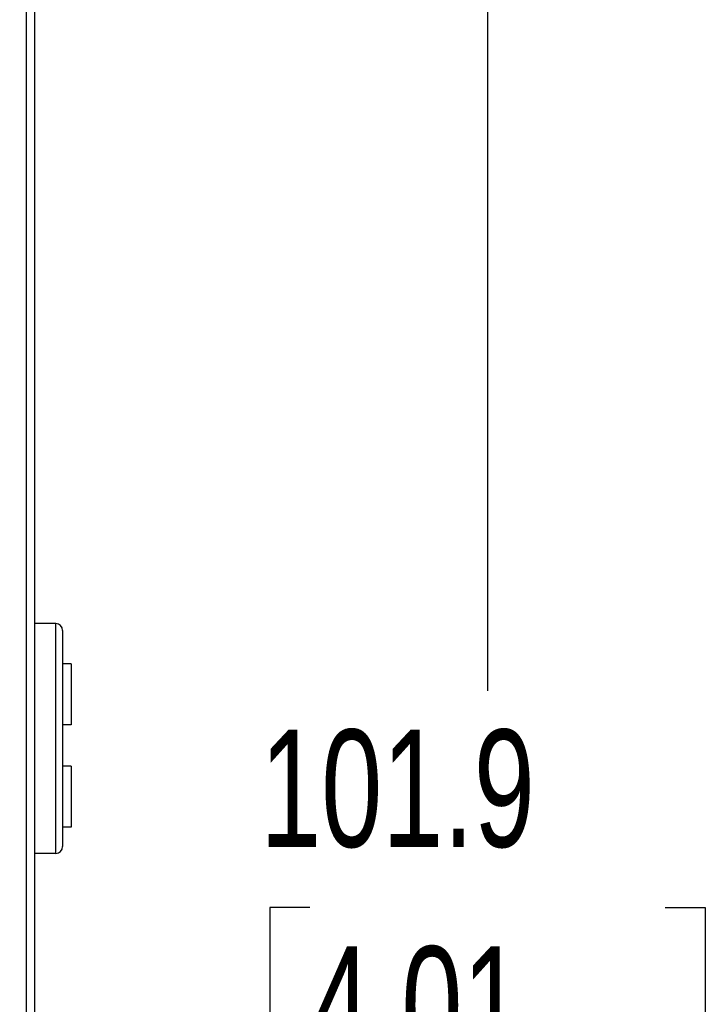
# Model space of a CAD drawing. Header units: millimetres. Extents: x 0 to 559, y 0 to 432.
# Tile 9 of 28: x 157 to 181, y 134 to 169. Entities that reach past the tile are written whole.
import ezdxf

# ---------------------------------------------------------------- set-up
doc = ezdxf.new("R2010")
doc.units = ezdxf.units.MM
doc.header["$LTSCALE"] = 2
doc.layers.add('DIMENSIONS', color=140, linetype='Continuous', lineweight=25)
doc.styles.add('SLDTEXTSTYLE0', font='TXT', dxfattribs={"width": 0.7})
doc.dimstyles.new('SLDDIMSTYLE1', dxfattribs={"dimtxt": 4.316016, "dimasz": 6.604, "dimexe": 0, "dimexo": 0.0625, "dimgap": 1.079004, "dimtad": 0, "dimtih": 1, "dimtoh": 1, "dimrnd": 1e-09, "dimzin": 12, "dimdsep": 46, "dimtxsty": 'SLDTEXTSTYLE0', "dimsah": 1, "dimcen": 0.09, "dimadec": 0, "dimazin": 3, "dimtfac": 1, "dimtofl": 0, "dimtmove": 0, "dimatfit": 3, "dimfxl": 0, "dimfrac": 2, "dimtolj": 1, "dimtzin": 12, "dimarcsym": 0})

# ---------------------------------------------------------------- blocks, each defined once
blk = doc.blocks.new('_D_1')
at = {"layer": 'DIMENSIONS'}
for p, q in [((159.013, 188.062), (179.913, 188.062)), ((173.563, 188.062), (173.563, 144.938)), ((167.15, 137.112), (165.701, 137.112)), ((165.701, 137.112), (165.701, 130.253)), ((179.976, 137.112), (181.425, 137.112)), ((181.425, 137.112), (181.425, 130.253)), ((165.701, 130.253), (167.15, 130.253)), ((181.425, 130.253), (179.976, 130.253)), ((173.563, 86.162), (173.563, 129.286)), ((156.163, 86.162), (179.913, 86.162))]:
    blk.add_line(p, q, dxfattribs=at)
for points in [[(173.563, 188.062), (172.547, 181.458), (174.579, 181.458)], [(173.563, 86.162), (174.579, 92.766), (172.547, 92.766)]]:
    blk.add_solid(points, dxfattribs=at)
at = {"layer": 'DIMENSIONS', "char_height": 4.2333, "attachment_point": 1, "style": 'SLDTEXTSTYLE0'}
for s, insert in [('101.9', (165.355, 143.535)), ('4.01', (167.15, 135.71))]:
    blk.add_mtext(s, dxfattribs=dict(at, insert=insert))

msp = doc.modelspace()

# ---------------------------------------------------------------- linework, layer by layer
for p, q in [((156.923, 95.063), (156.923, 185.066)), ((157.223, 95.313), (157.223, 184.816)), ((157.974, 147.362), (157.223, 147.362)), ((157.974, 139.062), (157.974, 147.362)), ((158.224, 147.112), (158.224, 139.312)), ((158.528, 145.912), (158.224, 145.912)), ((158.528, 145.912), (158.528, 143.712)), ((158.528, 143.712), (158.224, 143.712)), ((158.528, 142.212), (158.224, 142.212)), ((158.528, 142.212), (158.528, 140.012)), ((158.528, 140.012), (158.224, 140.012)), ((157.974, 139.062), (157.223, 139.062))]:
    msp.add_line(p, q)
for centre, start, end in [((157.974, 147.112), 0, 90), ((157.974, 139.312), 270, 0)]:
    msp.add_arc(centre, 0.25, start, end)

# ---------------------------------------------------------------- dimensions: what is measured, and where the dimension line sits
at = {"layer": 'DIMENSIONS'}
dim = msp.add_linear_dim(base=(173.563, 86.162), p1=(156.473, 188.062), p2=(153.623, 86.162), angle=90, dimstyle='SLDDIMSTYLE1', dxfattribs=at)
dim.commit()
dim.dimension.update_dxf_attribs({"geometry": '_D_1', "text_midpoint": (173.563, 137.112), "dimtype": 160})

doc.saveas('drawing.dxf')
